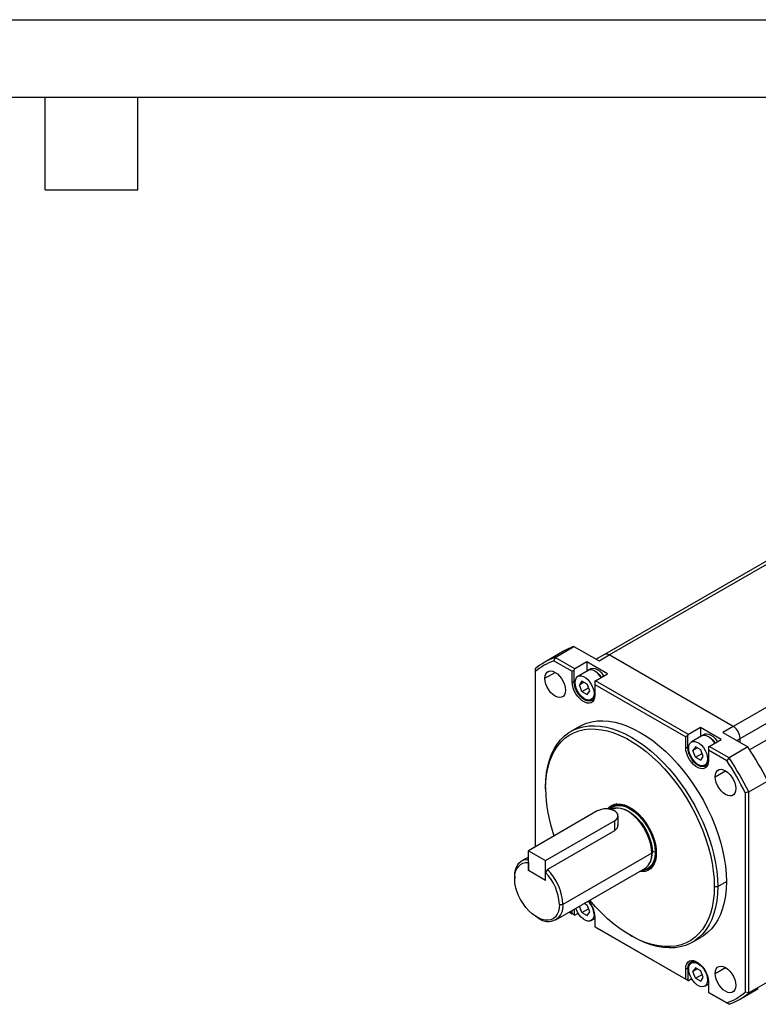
# Model space of a CAD drawing. Header units: millimetres. Extents: x 0 to 699, y 0 to 540.
# Tile 11 of 16: x 334 to 486, y 338 to 540. Entities that reach past the tile are written whole.
import ezdxf

# ---------------------------------------------------------------- set-up
doc = ezdxf.new("R2010")
doc.units = ezdxf.units.MM
doc.header["$LTSCALE"] = 2.5
doc.layers.add('TEXT', color=140, linetype='Continuous', lineweight=25)

msp = doc.modelspace()

# ---------------------------------------------------------------- linework, layer by layer
at = {"color": 7, "linetype": 'Continuous'}
msp.add_line((0.0062, 539.7567), (698.5062, 539.7567), dxfattribs=at)
for p, q in [((501.2731, 436.3105), (454.604, 409.3691)), ((455.604, 409.2701), (497.0647, 433.2048)), ((527.7289, 421.5162), (481.0598, 394.5747)), ((482.474, 392.1252), (529.1431, 419.0667)), ((484.4417, 389.8317), (529.1431, 415.6372)), ((444.4469, 408.7714), (448.336, 411.0165)), ((448.336, 411.0165), (453.4826, 408.0454)), ((446.2122, 410.027), (442.3231, 407.7818)), ((444.4469, 408.7714), (444.2197, 408.0861)), ((448.5329, 406.4126), (444.4469, 408.7714)), ((454.604, 409.3691), (452.8969, 408.3836)), ((453.4826, 408.0454), (455.604, 409.2701)), ((481.0598, 394.5747), (455.604, 409.2701)), ((444.2197, 408.0861), (447.9672, 405.9227)), ((451.0078, 407.8413), (448.5329, 406.4126)), ((455.2504, 405.3921), (451.0078, 407.8413)), ((451.0078, 407.8413), (451.0078, 405.9608)), ((440.4012, 406.4351), (440.4012, 405.881)), ((440.4012, 405.881), (440.4012, 369.8755)), ((442.3466, 404.4713), (444.4683, 405.6961)), ((448.3915, 406.1677), (447.9672, 405.9227)), ((447.9672, 403.7181), (447.9672, 405.9227)), ((448.3915, 406.1677), (448.5329, 406.4126)), ((448.3915, 403.7181), (448.3915, 406.1677)), ((451.2592, 406.0997), (449.1379, 404.8751)), ((451.7292, 406.4287), (451.2342, 406.143)), ((452.7755, 403.9634), (455.2504, 405.3921)), ((447.9672, 403.7181), (448.3915, 403.7181)), ((448.5771, 403.8252), (448.3915, 403.7181)), ((449.9825, 403.8603), (449.4521, 403.1058)), ((450.3708, 403.6361), (449.4521, 403.1058)), ((449.9825, 401.7389), (449.4521, 403.1058)), ((451.0431, 403.248), (449.9825, 403.8603)), ((449.9825, 401.7389), (451.3274, 402.5153)), ((451.5735, 401.8811), (451.0431, 403.248)), ((452.6341, 403.7185), (452.7755, 403.9634)), ((452.6341, 403.7185), (452.6341, 403.2286)), ((452.6341, 403.2286), (452.6341, 401.0239)), ((452.6341, 403.2286), (471.3017, 392.452)), ((471.8674, 392.9419), (452.7755, 403.9634)), ((449.9825, 401.7389), (451.0431, 401.1266)), ((451.0431, 401.1266), (451.5735, 401.8811)), ((451.8877, 400.1118), (452.4872, 400.4579)), ((452.6341, 401.4729), (452.4573, 401.3709)), ((449.4689, 394.587), (447.7012, 393.5665)), ((481.0598, 394.5747), (478.9385, 393.3501)), ((471.726, 392.697), (471.3017, 392.452)), ((471.3017, 390.2473), (471.3017, 392.452)), ((471.726, 392.697), (471.8674, 392.9419)), ((471.726, 390.2473), (471.726, 392.697)), ((474.3423, 394.3706), (471.8674, 392.9419)), ((474.5937, 392.629), (472.4724, 391.4043)), ((478.5849, 391.9214), (474.3423, 394.3706)), ((474.3423, 394.3706), (474.3423, 392.4901)), ((475.0637, 392.958), (474.5688, 392.6723)), ((478.9385, 393.3501), (484.0851, 390.379)), ((471.9117, 390.3545), (471.726, 390.2473)), ((473.317, 390.3896), (472.7867, 389.635)), ((474.3776, 389.7773), (473.317, 390.3896)), ((475.9686, 390.2477), (476.1101, 390.4927)), ((476.1101, 390.4927), (478.5849, 391.9214)), ((480.196, 388.1339), (476.1101, 390.4927)), ((484.0851, 390.379), (480.196, 388.1339)), ((481.7671, 391.7172), (482.474, 392.1252)), ((482.474, 391.3091), (482.474, 392.1252)), ((471.3017, 390.2473), (471.726, 390.2473)), ((473.7054, 390.1654), (472.7867, 389.635)), ((473.317, 388.2682), (472.7867, 389.635)), ((473.317, 388.2682), (474.6619, 389.0446)), ((474.908, 388.4104), (474.3776, 389.7773)), ((474.3776, 387.6558), (474.908, 388.4104)), ((475.9686, 390.2477), (475.9686, 389.7578)), ((475.9686, 389.7578), (479.7162, 387.5944)), ((475.9686, 389.7578), (475.9686, 387.5532)), ((473.317, 388.2682), (474.3776, 387.6558)), ((475.2222, 386.6411), (475.8217, 386.9872)), ((475.9686, 388.0022), (475.7919, 387.9002)), ((480.196, 388.1339), (479.7162, 387.5944)), ((477.3466, 384.2662), (479.4683, 385.491)), ((484.2418, 381.1264), (488.1309, 383.3716)), ((442.5225, 382.1204), (442.5225, 381.7122)), ((484.2418, 381.1264), (483.5347, 380.9806)), ((483.5347, 380.9806), (483.5347, 339.9906)), ((484.2418, 339.8447), (484.2418, 381.1264)), ((457.1168, 378.6799), (456.1469, 378.1199)), ((453.1291, 377.2231), (438.987, 369.059)), ((457.3969, 374.2095), (457.3969, 376.2026)), ((442.5225, 367.018), (456.6646, 375.1821)), ((456.6646, 375.1821), (456.6646, 373.1721)), ((456.6646, 373.1721), (442.876, 365.2121)), ((438.987, 369.059), (442.5225, 367.018)), ((438.987, 364.9763), (438.987, 369.059)), ((464.3264, 368.5825), (446.058, 358.0363)), ((465.0792, 368.6905), (465.2532, 368.7909)), ((438.987, 367.7518), (437.6086, 366.9561)), ((438.987, 366.6094), (438.987, 364.9763)), ((442.5225, 362.9353), (442.5225, 367.018)), ((442.5225, 362.9353), (438.987, 364.9763)), ((442.876, 365.2121), (442.5225, 364.5684)), ((442.5225, 362.9353), (442.5225, 364.5684)), ((444.608, 354.8314), (462.8764, 365.3776)), ((463.5463, 365.3024), (464.5162, 365.8623)), ((436.1585, 363.7512), (436.1585, 363.343)), ((477.8778, 361.7102), (479.6456, 362.7307)), ((477.1707, 361.7102), (477.8778, 361.7102)), ((445.3509, 358.0363), (446.058, 358.0363)), ((451.0431, 357.8483), (450.4386, 358.1973)), ((447.3982, 356.4422), (447.9672, 356.1137)), ((448.5329, 355.7871), (447.3982, 356.4422)), ((447.9672, 356.1137), (447.9672, 356.7707)), ((448.3915, 355.8688), (447.9672, 356.1137)), ((448.3915, 357.0156), (448.3915, 355.8688)), ((449.2104, 356.1782), (448.5329, 355.7871)), ((449.9825, 356.3392), (449.4769, 357.6422)), ((449.9825, 356.3392), (451.3274, 357.1156)), ((449.9825, 356.3392), (451.0431, 355.7269)), ((451.5735, 356.4815), (451.0431, 357.8483)), ((451.0431, 355.7269), (451.5735, 356.4815)), ((452.6061, 356.0571), (452.4573, 355.9712)), ((440.754, 355.3826), (441.1075, 355.1784)), ((448.3915, 355.8688), (448.5329, 355.7871)), ((451.8877, 354.7121), (452.6341, 355.1431)), ((452.6341, 355.6242), (452.6341, 353.4196)), ((452.6341, 353.4196), (471.3017, 342.643)), ((452.6341, 353.4195), (452.6341, 353.4196)), ((452.6341, 353.4195), (452.7755, 353.3379)), ((471.8674, 342.3164), (452.7755, 353.3379)), ((459.8438, 351.7076), (460.1973, 351.5034)), ((472.6991, 350.2641), (474.4669, 351.2846)), ((473.072, 346.3508), (472.4724, 346.0047)), ((471.3017, 342.643), (471.3017, 344.8477)), ((471.3017, 344.8477), (471.726, 344.8477)), ((471.9117, 344.9548), (471.726, 344.8477)), ((471.726, 344.8477), (471.726, 342.398)), ((473.317, 344.9899), (472.7867, 344.2354)), ((473.7054, 344.7657), (472.7867, 344.2354)), ((473.317, 342.8685), (472.7867, 344.2354)), ((474.3776, 344.3776), (473.317, 344.9899)), ((474.908, 343.0107), (474.3776, 344.3776)), ((477.3466, 343.8495), (479.4683, 345.0743)), ((471.726, 342.398), (471.3017, 342.643)), ((471.726, 342.398), (471.8674, 342.3164)), ((472.5449, 342.7075), (471.8674, 342.3164)), ((473.317, 342.8685), (474.6619, 343.6449)), ((473.317, 342.8685), (474.3776, 342.2562)), ((474.3776, 342.2562), (474.908, 343.0107)), ((475.9406, 342.5863), (475.7919, 342.5005)), ((475.9686, 342.1535), (475.9686, 339.9489)), ((488.1309, 342.0898), (484.2418, 339.8447)), ((475.2222, 341.2414), (475.9686, 341.6723)), ((475.9686, 339.9489), (479.7162, 337.7855)), ((475.9686, 339.9488), (475.9686, 339.9489)), ((475.9686, 339.9488), (476.1101, 339.8671)), ((480.196, 337.5084), (476.1101, 339.8671)), ((482.3199, 338.4979), (486.2089, 340.7431)), ((484.2418, 339.8447), (483.5347, 339.9906)), ((479.7162, 337.7855), (480.196, 337.5084))]:
    msp.add_line(p, q)
at = {"flags": 128}
for points in [[(451.7292, 406.4287), (451.8946, 406.5039), (452.27, 406.5596), (452.6885, 406.4871), (453.1291, 406.2901), (453.5697, 405.9785), (453.9881, 405.5678), (454.3635, 405.0787), (454.4565, 404.9338)], [(442.3466, 404.4713), (442.3998, 404.9857), (442.5567, 405.4129), (442.8094, 405.7314), (443.1453, 405.9254), (443.5475, 405.985), (443.9959, 405.9074), (444.4679, 405.6963), (444.94, 405.3624), (445.3883, 404.9224), (445.7905, 404.3983), (446.1264, 403.8166), (446.3792, 403.2062), (446.5361, 402.5979), (446.5892, 402.0221)], [(448.5682, 403.616), (448.6248, 404.1208), (448.791, 404.531), (449.0573, 404.8227), (449.4082, 404.9791), (449.8232, 404.9911), (450.2784, 404.8579), (450.7472, 404.5873), (451.2023, 404.195), (451.6174, 403.7038), (451.9683, 403.1422), (452.2346, 402.543), (452.4008, 401.9409), (452.4573, 401.3709)], [(450.9958, 405.9476), (451.0862, 406.0372), (451.3997, 406.2182), (451.7751, 406.2739), (452.1935, 406.2014), (452.6341, 406.0044), (453.0747, 405.6927), (453.4932, 405.282), (453.8686, 404.7929), (453.9615, 404.6481)], [(453.9365, 404.6336), (453.7387, 404.9284), (453.3237, 405.4196), (452.8685, 405.8119), (452.3997, 406.0825), (451.9446, 406.2157), (451.5295, 406.2037), (451.2592, 406.0997)], [(446.5892, 402.0221), (446.5361, 401.5077), (446.3792, 401.0805), (446.1264, 400.7619), (445.7905, 400.568), (445.3883, 400.5083), (444.94, 400.586), (444.4679, 400.7971), (443.9959, 401.131), (443.5475, 401.571), (443.1453, 402.095), (442.8094, 402.6768), (442.5567, 403.2872), (442.3998, 403.8955), (442.3466, 404.4713)], [(452.6341, 401.0239), (452.5831, 400.4931), (452.4324, 400.0444), (452.1885, 399.6973), (451.862, 399.4672), (451.4674, 399.3639), (451.0217, 399.392), (450.5446, 399.5504), (450.0567, 399.832), (449.5796, 400.2246), (449.1339, 400.7109), (448.7393, 401.2699), (448.4129, 401.877), (448.1689, 402.5056), (448.0182, 403.1284), (447.9672, 403.7181)], [(452.6341, 401.2688), (452.5809, 400.7544), (452.424, 400.3273), (452.1713, 400.0087), (451.8354, 399.8147), (451.4332, 399.7551), (450.9848, 399.8327), (450.5128, 400.0438), (450.0408, 400.3777), (449.5924, 400.8178), (449.1902, 401.3418), (448.8543, 401.9236), (448.6016, 402.5339), (448.4447, 403.1423), (448.3915, 403.7181)], [(452.4573, 401.3709), (452.4008, 400.8661), (452.2346, 400.4559), (451.9683, 400.1642), (451.6174, 400.0078), (451.2023, 399.9958), (450.7472, 400.129), (450.2784, 400.3996), (449.8232, 400.7919), (449.4082, 401.2831), (449.0573, 401.8447), (448.791, 402.4439), (448.6248, 403.046), (448.5682, 403.616)], [(442.5225, 382.1204), (442.5719, 383.6173), (442.7199, 385.0489), (442.9657, 386.407), (443.3079, 387.684), (443.7445, 388.8728), (444.2731, 389.9668), (444.8908, 390.9599), (445.5942, 391.8465), (446.3792, 392.6216), (447.2415, 393.2809), (448.1763, 393.8207), (449.1783, 394.238), (450.242, 394.5305), (451.3613, 394.6965), (452.5301, 394.7351), (453.7418, 394.646), (454.9896, 394.4299), (456.2665, 394.0878), (457.5654, 393.6218), (458.8791, 393.0343), (460.2002, 392.3288), (461.5212, 391.5091), (462.8349, 390.5798), (464.1338, 389.5461), (465.4107, 388.4139), (466.6585, 387.1893), (467.8702, 385.8794), (469.039, 384.4914), (470.1583, 383.033), (471.222, 381.5124), (472.224, 379.9382), (473.1588, 378.3191), (474.0211, 376.6642), (474.8061, 374.9828), (475.5095, 373.2842), (476.1272, 371.5779), (476.6558, 369.8735), (477.0925, 368.1805), (477.4346, 366.5085), (477.6804, 364.8666), (477.8284, 363.2642), (477.8778, 361.7102)], [(449.4689, 394.587), (449.9441, 394.8412), (450.9461, 395.2585), (452.0097, 395.551), (453.1291, 395.717), (454.2979, 395.7556), (455.5095, 395.6665), (456.7573, 395.4504), (458.0343, 395.1083), (459.3332, 394.6423), (460.6469, 394.0549), (461.9679, 393.3493), (463.289, 392.5296), (464.6026, 391.6003), (465.9016, 390.5666), (467.1785, 389.4344), (468.4263, 388.2099), (469.638, 386.8999), (470.8068, 385.5119), (471.9261, 384.0535), (472.9898, 382.5329), (473.9918, 380.9587), (474.9266, 379.3396), (475.7889, 377.6847), (476.5739, 376.0033), (477.2772, 374.3047), (477.895, 372.5984), (478.4236, 370.894), (478.8602, 369.2011), (479.2024, 367.529), (479.4481, 365.8871), (479.5962, 364.2847), (479.6456, 362.7307)], [(442.5225, 381.7122), (442.5733, 383.2142), (442.7255, 384.6488), (442.9782, 386.0074), (443.3299, 387.2821), (443.7784, 388.4654), (444.3213, 389.5505), (444.9553, 390.5308), (445.6767, 391.4007), (446.4812, 392.155), (447.3642, 392.7894), (448.3204, 393.3001), (449.3443, 393.6841), (450.4298, 393.9391), (451.5705, 394.0637), (452.7599, 394.0571), (453.9908, 393.9194), (455.256, 393.6514), (456.5482, 393.2546), (457.8598, 392.7314), (459.183, 392.0848), (460.5102, 391.3187), (461.8334, 390.4375), (463.145, 389.4464), (464.4372, 388.3512), (465.7024, 387.1584), (466.9334, 385.8749), (468.1227, 384.5084), (469.2634, 383.0667), (470.3489, 381.5583), (471.3728, 379.9922), (472.329, 378.3775), (473.212, 376.7237), (474.0165, 375.0405), (474.7379, 373.3377), (475.3719, 371.6253), (475.9148, 369.9135), (476.3634, 368.2123), (476.715, 366.5315), (476.9677, 364.8812), (477.1199, 363.2709), (477.1707, 361.7102)], [(474.3303, 392.4769), (474.4207, 392.5664), (474.7342, 392.7475), (475.1096, 392.8031), (475.5281, 392.7307), (475.9686, 392.5336), (476.4092, 392.222), (476.8277, 391.8113), (477.2031, 391.3222), (477.2961, 391.1773)], [(477.271, 391.1629), (477.0733, 391.4576), (476.6582, 391.9488), (476.203, 392.3411), (475.7342, 392.6118), (475.2791, 392.745), (474.864, 392.733), (474.5937, 392.629)], [(475.0637, 392.958), (475.2292, 393.0332), (475.6046, 393.0889), (476.023, 393.0164), (476.4636, 392.8194), (476.9042, 392.5077), (477.3227, 392.0971), (477.6981, 391.608), (477.791, 391.4631)], [(471.9028, 390.1453), (471.9593, 390.65), (472.1255, 391.0602), (472.3918, 391.352), (472.7427, 391.5084), (473.1578, 391.5203), (473.6129, 391.3871), (474.0817, 391.1165), (474.5369, 390.7242), (474.9519, 390.233), (475.3028, 389.6715), (475.5691, 389.0723), (475.7354, 388.4702), (475.7919, 387.9002)], [(475.9686, 387.5532), (475.9176, 387.0224), (475.7669, 386.5737), (475.523, 386.2266), (475.1966, 385.9964), (474.8019, 385.8931), (474.3563, 385.9213), (473.8791, 386.0796), (473.3913, 386.3612), (472.9141, 386.7538), (472.4685, 387.2402), (472.0738, 387.7992), (471.7474, 388.4062), (471.5035, 389.0349), (471.3527, 389.6577), (471.3017, 390.2473)], [(475.9686, 387.7981), (475.9155, 387.2837), (475.7586, 386.8565), (475.5058, 386.538), (475.1699, 386.344), (474.7677, 386.2843), (474.3194, 386.362), (473.8473, 386.5731), (473.3753, 386.907), (472.9269, 387.347), (472.5247, 387.8711), (472.1888, 388.4528), (471.9361, 389.0632), (471.7792, 389.6715), (471.726, 390.2473)], [(475.7919, 387.9002), (475.7354, 387.3954), (475.5691, 386.9852), (475.3028, 386.6934), (474.9519, 386.537), (474.5369, 386.5251), (474.0817, 386.6583), (473.6129, 386.9289), (473.1578, 387.3212), (472.7427, 387.8124), (472.3918, 388.3739), (472.1255, 388.9732), (471.9593, 389.5753), (471.9028, 390.1453)], [(477.3466, 384.2662), (477.3998, 384.7806), (477.5567, 385.2078), (477.8094, 385.5264), (478.1453, 385.7203), (478.5475, 385.78), (478.9959, 385.7023), (479.4679, 385.4912), (479.94, 385.1573), (480.3883, 384.7173), (480.7905, 384.1933), (481.1264, 383.6115), (481.3792, 383.0011), (481.5361, 382.3928), (481.5892, 381.817)], [(481.5892, 381.817), (481.5361, 381.3026), (481.3792, 380.8754), (481.1264, 380.5569), (480.7905, 380.3629), (480.3883, 380.3032), (479.94, 380.3809), (479.4679, 380.592), (478.9959, 380.9259), (478.5475, 381.3659), (478.1453, 381.8899), (477.8094, 382.4717), (477.5567, 383.0821), (477.3998, 383.6904), (477.3466, 384.2662)], [(455.2308, 377.6329), (455.6505, 378.0756), (456.1544, 378.4078), (456.7271, 378.6152), (457.3579, 378.6941), (458.0351, 378.6428), (458.746, 378.4624), (459.4775, 378.1563), (460.2158, 377.73), (460.9472, 377.1917), (461.6581, 376.5513), (462.3353, 375.8207), (462.9661, 375.0136), (463.5388, 374.1449), (464.0427, 373.2309), (464.4685, 372.2886), (464.8081, 371.3356), (465.0554, 370.3895), (465.2056, 369.4681), (465.256, 368.5884)], [(455.5146, 377.6011), (455.8921, 377.951), (456.42, 378.2559), (457.0177, 378.4275), (457.6729, 378.4624), (458.3724, 378.3598), (459.1019, 378.122), (459.8466, 377.7536), (460.5913, 377.2622), (461.3208, 376.6578), (462.0203, 375.9527), (462.6756, 375.1612), (463.2732, 374.2996), (463.8011, 373.3852), (464.2485, 372.4368), (464.6063, 371.4735), (464.8672, 370.5152), (465.0259, 369.5811), (465.0792, 368.6905)], [(455.638, 377.5616), (456.1966, 378.0332), (457.022, 378.3309), (457.9465, 378.3503), (458.9073, 378.1146), (459.8466, 377.6719), (460.7859, 377.0302), (461.7467, 376.1565), (462.6712, 375.0697), (463.4966, 373.819), (464.1671, 372.4788), (464.6461, 371.1346), (464.9223, 369.8657), (465.0085, 368.7313)], [(464.3264, 368.5825), (464.276, 369.425), (464.1259, 370.3085), (463.8791, 371.2151), (463.5407, 372.1263), (463.1174, 373.0234), (462.6181, 373.8884), (462.0527, 374.7035), (461.4329, 375.4521), (460.7712, 376.1191), (460.0811, 376.6908), (459.3767, 377.1557), (458.6723, 377.5042), (457.9822, 377.7292), (457.3205, 377.8262), (456.7006, 377.7932), (456.1353, 377.6308), (455.877, 377.5022)], [(456.2498, 377.596), (456.3687, 377.6504), (456.926, 377.8104), (457.5369, 377.8429), (458.1892, 377.7473), (458.8694, 377.5255), (459.5638, 377.182), (460.2581, 376.7238), (460.9383, 376.1603), (461.5906, 375.5028), (462.2016, 374.7649), (462.7589, 373.9614), (463.2511, 373.1088), (463.6683, 372.2245), (464.0019, 371.3263), (464.2452, 370.4327), (464.3931, 369.5618), (464.4428, 368.7313)], [(465.256, 368.5884), (465.2056, 367.7669), (465.0554, 367.0189), (464.8081, 366.3583), (464.4685, 365.7974), (464.0427, 365.3467), (463.5388, 365.0145), (462.9661, 364.8071), (462.3353, 364.7283), (461.8033, 364.758)], [(465.0085, 368.7313), (464.9223, 367.6964), (464.6461, 366.7464), (464.1671, 365.9552), (463.4966, 365.3892), (462.6712, 365.0914), (462.3698, 365.0851)], [(436.1585, 363.7512), (436.2146, 364.5769), (436.3816, 365.3191), (436.6558, 365.9611), (437.0309, 366.4881), (437.4984, 366.8884), (438.0477, 367.1528), (438.6664, 367.2753), (438.987, 367.2826)], [(436.1585, 363.343), (436.2081, 364.0918), (436.3557, 364.7672), (436.5983, 365.3546), (436.9305, 365.8414), (437.3451, 366.2171), (437.8334, 366.4736), (438.3846, 366.6053), (438.987, 366.6094)], [(464.1573, 367.2384), (464.0926, 366.9956), (464.0186, 366.8181)], [(445.3509, 358.0363), (445.2996, 357.2749), (445.1467, 356.5898), (444.8957, 355.9963), (444.5523, 355.5076), (444.124, 355.1346), (443.6204, 354.8858), (443.0528, 354.7666), (442.4339, 354.7797), (441.7775, 354.9248), (441.0982, 355.1987), (440.4112, 355.5953), (439.732, 356.1056), (439.0755, 356.7184), (438.4566, 357.4199), (437.889, 358.1944), (437.3855, 359.0247), (436.9572, 359.8921), (436.6137, 360.7774), (436.3627, 361.6607), (436.2099, 362.5223), (436.1585, 363.343)], [(479.6456, 362.7307), (479.5962, 361.2337), (479.4481, 359.8022), (479.2024, 358.4441), (478.8602, 357.1671), (478.4236, 355.9782), (477.895, 354.8842), (477.2772, 353.8911), (476.5739, 353.0046), (475.7889, 352.2295), (474.9266, 351.5702), (474.4669, 351.2846)], [(477.1707, 361.7102), (477.1199, 360.2081), (476.9677, 358.7736), (476.715, 357.415), (476.3634, 356.1403), (475.9148, 354.9569), (475.3719, 353.8719), (474.7379, 352.8916), (474.0165, 352.0217), (473.212, 351.2673), (472.329, 350.6329), (471.3728, 350.1223), (470.3489, 349.7383), (469.2634, 349.4832), (468.1227, 349.3586), (466.9334, 349.3652), (465.7024, 349.5029), (464.4372, 349.771), (463.145, 350.1678), (461.8334, 350.691), (460.5102, 351.3375), (459.183, 352.1037), (457.8598, 352.9849), (456.5482, 353.976), (455.256, 355.0711), (453.9908, 356.2639), (452.7599, 357.5474), (451.606, 358.8713)], [(477.8778, 361.7102), (477.8284, 360.2132), (477.6804, 358.7817), (477.4346, 357.4236), (477.0925, 356.1466), (476.6558, 354.9577), (476.1272, 353.8637), (475.5095, 352.8706), (474.8061, 351.9841), (474.0211, 351.209), (473.1588, 350.5497), (472.224, 350.0099), (471.222, 349.5926), (470.1583, 349.3001), (469.039, 349.1341), (467.8702, 349.0955), (466.6585, 349.1845), (465.4107, 349.4007), (464.1338, 349.7427), (462.8349, 350.2088), (461.5212, 350.7962), (460.2002, 351.5018), (460.1973, 351.5034)], [(452.4573, 355.9712), (452.4008, 355.4665), (452.2346, 355.0563), (451.9683, 354.7645), (451.6174, 354.6081), (451.2023, 354.5961), (450.7472, 354.7294), (450.2784, 355), (449.8232, 355.3923), (449.4082, 355.8835), (449.0573, 356.445), (448.791, 357.0442), (448.734, 357.2133)], [(471.3017, 344.8477), (471.3527, 345.3785), (471.5035, 345.8272), (471.7474, 346.1742), (472.0738, 346.4044), (472.4685, 346.5077), (472.9141, 346.4796), (473.3913, 346.3212), (473.8791, 346.0396), (474.3563, 345.647), (474.8019, 345.1606), (475.1966, 344.6017), (475.523, 343.9946), (475.7669, 343.366), (475.9176, 342.7432), (475.9686, 342.1535)], [(471.726, 344.8477), (471.7792, 345.362), (471.9361, 345.7892), (472.1888, 346.1078), (472.5247, 346.3018), (472.9269, 346.3614), (473.3753, 346.2838), (473.7441, 346.1293)], [(471.9028, 344.7456), (471.9593, 345.2504), (472.1255, 345.6606), (472.3918, 345.9523), (472.7427, 346.1087), (473.1578, 346.1207), (473.6129, 345.9875), (474.0817, 345.7169), (474.5369, 345.3245), (474.9519, 344.8334), (475.3028, 344.2718), (475.5691, 343.6726), (475.7354, 343.0705), (475.7919, 342.5005)], [(475.7919, 342.5005), (475.7354, 341.9957), (475.5691, 341.5855), (475.3028, 341.2938), (474.9519, 341.1374), (474.5369, 341.1254), (474.0817, 341.2586), (473.6129, 341.5292), (473.1578, 341.9215), (472.7427, 342.4127), (472.3918, 342.9743), (472.1255, 343.5735), (471.9593, 344.1756), (471.9028, 344.7456)], [(477.3466, 343.8495), (477.3998, 344.3639), (477.5567, 344.7911), (477.8094, 345.1097), (478.1453, 345.3036), (478.5475, 345.3633), (478.9959, 345.2856), (479.4679, 345.0745), (479.94, 344.7406), (480.3883, 344.3006), (480.7905, 343.7766), (481.1264, 343.1948), (481.3792, 342.5844), (481.5361, 341.9761), (481.5892, 341.4003)], [(481.5892, 341.4003), (481.5361, 340.8859), (481.3792, 340.4587), (481.1264, 340.1401), (480.7905, 339.9462), (480.3883, 339.8865), (479.94, 339.9642), (479.4679, 340.1753), (478.9959, 340.5092), (478.5475, 340.9492), (478.1453, 341.4732), (477.8094, 342.055), (477.5567, 342.6654), (477.3998, 343.2737), (477.3466, 343.8495)]]:
    msp.add_lwpolyline(points, dxfattribs=at)
for centre, radius, start, end in [((452.936, 398.3702), 13.4569, 109.98854, 119.977176), ((449.0298, 396.1642), 13.4144, 109.976934, 130.033818), ((455.0181, 408.4523), 1.006, 54.382423, 114.307119), ((448.839, 395.6782), 13.2399, 110.419682, 129.59107), ((479.4036, 391.9855), 3.0736, 2.605478, 57.394522), ((426.3335, 352.3645), 69.1401, 26.645412, 33.354588), ((422.5791, 350.1971), 68.2877, 26.794459, 33.205542), ((422.4444, 350.1193), 69.1401, 26.645412, 33.354588), ((473.2858, 382.1841), 30.7669, 180.878925, 199.167152), ((454.8969, 373.8113), 3.8426, 62.609672, 117.390328), ((456.2773, 376.2026), 1.0915, 290.783421, 69.216579), ((456.1128, 374.2978), 1.2537, 296.11105, 3.980579), ((461.9485, 368.1303), 3.1804, 273.564604, 10.144201), ((460.856, 368.2221), 3.4891, 305.384711, 5.92747), ((459.7878, 368.6175), 4.6564, 336.411256, 1.400612), ((464.5324, 368.5413), 0.2101, 115.256368, 168.69562), ((464.7256, 368.1854), 0.6148, 62.609672, 117.390328), ((435.2319, 357.5331), 10.1315, 2.846897, 43.978986), ((435.1376, 357.4872), 10.9342, 2.878589, 44.949803), ((443.0265, 357.5709), 3.067, 231.266822, 8.727801), ((448.2155, 355.7741), 4.2464, 2.66065, 43.440749), ((447.5358, 355.3795), 5.1041, 2.748214, 41.171372), ((475.0968, 350.1934), 13.2399, 290.419682, 309.59107), ((475.6131, 350.1156), 13.4144, 289.976934, 310.033818)]:
    msp.add_arc(centre, radius, start, end)
at = {"layer": 'TEXT'}
for p, q in [((15.875, 523.875), (682.625, 523.875)), ((339.725, 504.825), (339.725, 523.875)), ((358.775, 504.825), (358.775, 523.875)), ((339.725, 504.825), (358.775, 504.825))]:
    msp.add_line(p, q, dxfattribs=at)

doc.saveas('drawing.dxf')
